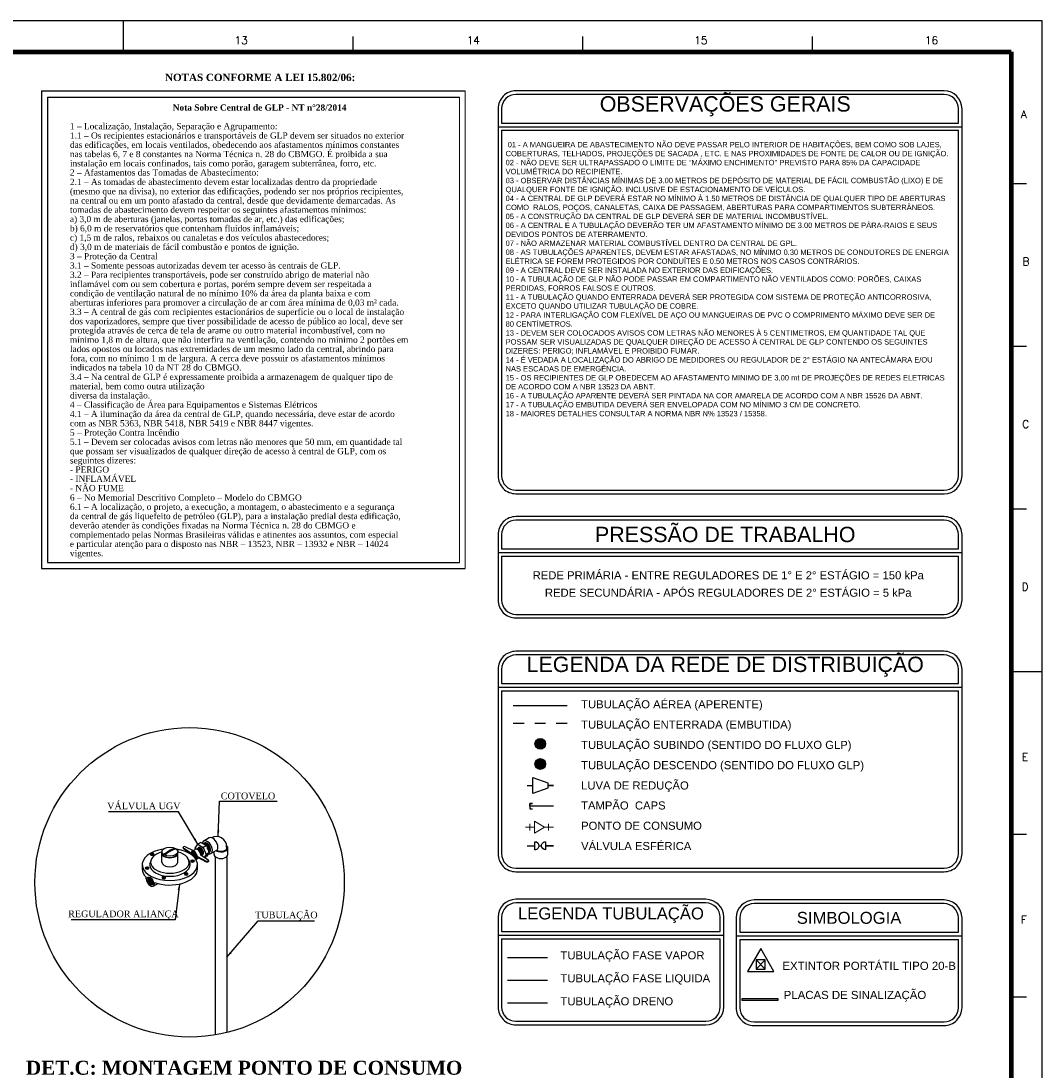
# Model space of a CAD drawing. Header units: millimetres. Extents: x 4 to 3534, y 14 to 98.
# Tile 161 of 161: x 90 to 123, y 64 to 98. Entities that reach past the tile are written whole.
import ezdxf

# ---------------------------------------------------------------- set-up
doc = ezdxf.new("R2010")
doc.units = ezdxf.units.MM
doc.header["$MEASUREMENT"] = 0
for name, color, linetype in [('CARIMBO', 5, 'Continuous'), ('cotas indicativas', 4, 'Continuous'), ('detalhes', 8, 'Continuous'), ('Margem', 4, 'Continuous'), ('Placa e Extintor', 1, 'Continuous'), ('TEXTO', 7, 'Continuous')]:
    doc.layers.add(name, color=color, linetype=linetype)
for name, color, linetype, lineweight in [('Nível 1', 7, 'Continuous', 5), ('Textos', 7, 'Continuous', 5), ('TUBULAçãO', 1, 'Continuous', 30)]:
    doc.layers.add(name, color=color, linetype=linetype, lineweight=lineweight)
doc.styles.add('Arial', font='arial.ttf')
doc.styles.add('ROMANS', font='ROMANS')
doc.styles.add('TimesNewRoman', font='times.ttf')
doc.styles.add('TimesNewRomanN', font='timesbd.ttf')
doc.dimstyles.get("Standard").update_dxf_attribs({"dimtxt": 0.18, "dimasz": 0.18, "dimexe": 0.18, "dimexo": 0.0625, "dimgap": 0.09, "dimtad": 0, "dimtih": 1, "dimtoh": 1, "dimdec": 4, "dimzin": 0, "dimdsep": 46, "dimtxsty": 'Standard', "dimcen": 0.09, "dimadec": 0, "dimazin": 0, "dimtfac": 1, "dimtdec": 4, "dimtofl": 0, "dimtmove": 0, "dimatfit": 3, "dimfxl": 0, "dimtolj": 1, "dimtzin": 0, "dimarcsym": 0})

msp = doc.modelspace()

# ---------------------------------------------------------------- hatches: boundary and pattern name
at = {"linetype": 'Continuous'}
for points in [[(106.36401, 75.02256), (106.36467, 75.00741), (106.36665, 74.99237), (106.36993, 74.97757), (106.37449, 74.9631), (106.38029, 74.94909), (106.38729, 74.93564), (106.39544, 74.92285), (106.40467, 74.91082), (106.41492, 74.89964), (106.4261, 74.8894), (106.43813, 74.88017), (106.45092, 74.87202), (106.46437, 74.86502), (106.47838, 74.85921), (106.49284, 74.85465), (106.50765, 74.85137), (106.52268, 74.84939), (106.53783, 74.84873), (106.55298, 74.84939), (106.56802, 74.85137), (106.58282, 74.85465), (106.59728, 74.85921), (106.61129, 74.86502), (106.62475, 74.87202), (106.63753, 74.88017), (106.64957, 74.8894), (106.66075, 74.89964), (106.67099, 74.91082), (106.68022, 74.92285), (106.68837, 74.93564), (106.69537, 74.94909), (106.70117, 74.9631), (106.70573, 74.97757), (106.70902, 74.99237), (106.711, 75.00741), (106.71166, 75.02256), (106.711, 75.03771), (106.70902, 75.05274), (106.70573, 75.06755), (106.70117, 75.08201), (106.69537, 75.09602), (106.68837, 75.10947), (106.68022, 75.12226), (106.67099, 75.13429), (106.66075, 75.14547), (106.64957, 75.15571), (106.63753, 75.16495), (106.62475, 75.17309), (106.61129, 75.1801), (106.59728, 75.1859), (106.58282, 75.19046), (106.56802, 75.19374), (106.55298, 75.19572), (106.53783, 75.19638), (106.52268, 75.19572), (106.50765, 75.19374), (106.49284, 75.19046), (106.47838, 75.1859), (106.46437, 75.1801), (106.45092, 75.17309), (106.43813, 75.16495), (106.4261, 75.15571), (106.41492, 75.14547), (106.40467, 75.13429), (106.39544, 75.12226), (106.38729, 75.10947), (106.38029, 75.09602), (106.37449, 75.08201), (106.36993, 75.06755), (106.36665, 75.05274), (106.36467, 75.03771), (106.36401, 75.02256)], [(106.70384, 75.02256), (106.7032, 75.00809), (106.70131, 74.99373), (106.69818, 74.97959), (106.69382, 74.96578), (106.68828, 74.9524), (106.6816, 74.93955), (106.67381, 74.92734), (106.665, 74.91585), (106.65521, 74.90517), (106.64454, 74.89539), (106.63305, 74.88657), (106.62083, 74.87879), (106.60799, 74.87211), (106.59461, 74.86656), (106.5808, 74.86221), (106.56666, 74.85907), (106.5523, 74.85718), (106.53783, 74.85655), (106.52336, 74.85718), (106.50901, 74.85907), (106.49487, 74.86221), (106.48106, 74.86656), (106.46768, 74.87211), (106.45483, 74.87879), (106.44262, 74.88657), (106.43113, 74.89539), (106.42045, 74.90517), (106.41067, 74.91585), (106.40185, 74.92734), (106.39407, 74.93955), (106.38738, 74.9524), (106.38184, 74.96578), (106.37749, 74.97959), (106.37435, 74.99373), (106.37246, 75.00809), (106.37183, 75.02256), (106.37246, 75.03702), (106.37435, 75.05138), (106.37749, 75.06552), (106.38184, 75.07933), (106.38738, 75.09271), (106.39407, 75.10556), (106.40185, 75.11777), (106.41067, 75.12926), (106.42045, 75.13994), (106.43113, 75.14972), (106.44262, 75.15854), (106.45483, 75.16632), (106.46768, 75.17301), (106.48106, 75.17855), (106.49487, 75.1829), (106.50901, 75.18604), (106.52336, 75.18793), (106.53783, 75.18856), (106.5523, 75.18793), (106.56666, 75.18604), (106.5808, 75.1829), (106.59461, 75.17855), (106.60799, 75.17301), (106.62083, 75.16632), (106.63305, 75.15854), (106.64454, 75.14972), (106.65521, 75.13994), (106.665, 75.12926), (106.67381, 75.11777), (106.6816, 75.10556), (106.68828, 75.09271), (106.69382, 75.07933), (106.69818, 75.06552), (106.70131, 75.05138), (106.7032, 75.03702), (106.70384, 75.02256)], [(106.58129, 75.02256), (106.58112, 75.01877), (106.58063, 75.01501), (106.57981, 75.01131), (106.57867, 75.00769), (106.57722, 75.00419), (106.57547, 75.00083), (106.57343, 74.99763), (106.57112, 74.99462), (106.56856, 74.99183), (106.56577, 74.98927), (106.56276, 74.98696), (106.55956, 74.98492), (106.5562, 74.98317), (106.5527, 74.98172), (106.54908, 74.98058), (106.54538, 74.97976), (106.54162, 74.97927), (106.53783, 74.9791), (106.53404, 74.97927), (106.53029, 74.97976), (106.52658, 74.98058), (106.52297, 74.98172), (106.51947, 74.98317), (106.5161, 74.98492), (106.51291, 74.98696), (106.5099, 74.98927), (106.5071, 74.99183), (106.50454, 74.99462), (106.50223, 74.99763), (106.5002, 75.00083), (106.49845, 75.00419), (106.497, 75.00769), (106.49586, 75.01131), (106.49504, 75.01501), (106.49454, 75.01877), (106.49438, 75.02256), (106.49454, 75.02634), (106.49504, 75.0301), (106.49586, 75.0338), (106.497, 75.03742), (106.49845, 75.04092), (106.5002, 75.04428), (106.50223, 75.04748), (106.50454, 75.05049), (106.5071, 75.05328), (106.5099, 75.05585), (106.51291, 75.05815), (106.5161, 75.06019), (106.51947, 75.06194), (106.52297, 75.06339), (106.52658, 75.06453), (106.53029, 75.06535), (106.53404, 75.06585), (106.53783, 75.06601), (106.54162, 75.06585), (106.54538, 75.06535), (106.54908, 75.06453), (106.5527, 75.06339), (106.5562, 75.06194), (106.55956, 75.06019), (106.56276, 75.05815), (106.56577, 75.05585), (106.56856, 75.05328), (106.57112, 75.05049), (106.57343, 75.04748), (106.57547, 75.04428), (106.57722, 75.04092), (106.57867, 75.03742), (106.57981, 75.0338), (106.58063, 75.0301), (106.58112, 75.02634), (106.58129, 75.02256)], [(106.36401, 74.37133), (106.36467, 74.35618), (106.36665, 74.34114), (106.36993, 74.32634), (106.37449, 74.31188), (106.38029, 74.29787), (106.38729, 74.28442), (106.39544, 74.27163), (106.40467, 74.2596), (106.41492, 74.24842), (106.4261, 74.23817), (106.43813, 74.22894), (106.45092, 74.22079), (106.46437, 74.21379), (106.47838, 74.20799), (106.49284, 74.20343), (106.50765, 74.20014), (106.52268, 74.19817), (106.53783, 74.1975), (106.55298, 74.19817), (106.56802, 74.20014), (106.58282, 74.20343), (106.59728, 74.20799), (106.61129, 74.21379), (106.62475, 74.22079), (106.63753, 74.22894), (106.64957, 74.23817), (106.66075, 74.24842), (106.67099, 74.2596), (106.68022, 74.27163), (106.68837, 74.28442), (106.69537, 74.29787), (106.70117, 74.31188), (106.70573, 74.32634), (106.70902, 74.34114), (106.711, 74.35618), (106.71166, 74.37133), (106.711, 74.38648), (106.70902, 74.40151), (106.70573, 74.41632), (106.70117, 74.43078), (106.69537, 74.44479), (106.68837, 74.45824), (106.68022, 74.47103), (106.67099, 74.48306), (106.66075, 74.49424), (106.64957, 74.50449), (106.63753, 74.51372), (106.62475, 74.52187), (106.61129, 74.52887), (106.59728, 74.53467), (106.58282, 74.53923), (106.56802, 74.54251), (106.55298, 74.54449), (106.53783, 74.54515), (106.52268, 74.54449), (106.50765, 74.54251), (106.49284, 74.53923), (106.47838, 74.53467), (106.46437, 74.52887), (106.45092, 74.52187), (106.43813, 74.51372), (106.4261, 74.50449), (106.41492, 74.49424), (106.40467, 74.48306), (106.39544, 74.47103), (106.38729, 74.45824), (106.38029, 74.44479), (106.37449, 74.43078), (106.36993, 74.41632), (106.36665, 74.40151), (106.36467, 74.38648), (106.36401, 74.37133)], [(106.70384, 74.37133), (106.7032, 74.35686), (106.70131, 74.3425), (106.69818, 74.32836), (106.69382, 74.31455), (106.68828, 74.30117), (106.6816, 74.28833), (106.67381, 74.27611), (106.665, 74.26462), (106.65521, 74.25395), (106.64454, 74.24416), (106.63305, 74.23535), (106.62083, 74.22757), (106.60799, 74.22088), (106.59461, 74.21534), (106.5808, 74.21098), (106.56666, 74.20785), (106.5523, 74.20596), (106.53783, 74.20533), (106.52336, 74.20596), (106.50901, 74.20785), (106.49487, 74.21098), (106.48106, 74.21534), (106.46768, 74.22088), (106.45483, 74.22757), (106.44262, 74.23535), (106.43113, 74.24416), (106.42045, 74.25395), (106.41067, 74.26462), (106.40185, 74.27611), (106.39407, 74.28833), (106.38738, 74.30117), (106.38184, 74.31455), (106.37749, 74.32836), (106.37435, 74.3425), (106.37246, 74.35686), (106.37183, 74.37133), (106.37246, 74.3858), (106.37435, 74.40016), (106.37749, 74.41429), (106.38184, 74.42811), (106.38738, 74.44149), (106.39407, 74.45433), (106.40185, 74.46654), (106.41067, 74.47803), (106.42045, 74.48871), (106.43113, 74.4985), (106.44262, 74.50731), (106.45483, 74.51509), (106.46768, 74.52178), (106.48106, 74.52732), (106.49487, 74.53168), (106.50901, 74.53481), (106.52336, 74.5367), (106.53783, 74.53733), (106.5523, 74.5367), (106.56666, 74.53481), (106.5808, 74.53168), (106.59461, 74.52732), (106.60799, 74.52178), (106.62083, 74.51509), (106.63305, 74.50731), (106.64454, 74.4985), (106.65521, 74.48871), (106.665, 74.47803), (106.67381, 74.46654), (106.6816, 74.45433), (106.68828, 74.44149), (106.69382, 74.42811), (106.69818, 74.41429), (106.70131, 74.40016), (106.7032, 74.3858), (106.70384, 74.37133)], [(106.62475, 74.39306), (106.62475, 74.3496), (106.45092, 74.3496), (106.45092, 74.39306), (106.62475, 74.39306)]]:
    msp.add_hatch(color=3, dxfattribs=at).paths.add_polyline_path(points)

# ---------------------------------------------------------------- linework, layer by layer
for p, q in [((90.41263, 96.12533), (90.41263, 80.68432)), ((90.41263, 96.12533), (104.11264, 96.12533)), ((90.602, 95.92533), (90.60198, 80.88432)), ((90.602, 95.92533), (103.92326, 95.92533)), ((90.60198, 80.88432), (103.92324, 80.88432)), ((90.41263, 80.68432), (104.11263, 80.68432))]:
    msp.add_line(p, q)
at = {"color": 7}
for p, q in [((105.28676, 95.08238), (120.05499, 95.08238)), ((105.28676, 94.85061), (120.05499, 94.85061)), ((105.28676, 81.32277), (120.05499, 81.32277)), ((105.28676, 81.09101), (120.05499, 81.09101)), ((105.28676, 76.97005), (120.05499, 76.97005)), ((105.28676, 76.73829), (120.05499, 76.73829)), ((105.28676, 68.95488), (112.35567, 68.95488)), ((112.98608, 68.93344), (120.05499, 68.93344)), ((105.28676, 68.72311), (112.35567, 68.72311)), ((112.98608, 68.70167), (120.05499, 68.70167))]:
    msp.add_line(p, q, dxfattribs=at)
at = {"color": 2}
msp.add_line((106.77442, 68.10514), (105.47517, 68.10514), dxfattribs=at)
at = {"color": 5}
msp.add_line((106.77442, 67.37303), (105.47517, 67.37303), dxfattribs=at)
at = {"color": 1}
msp.add_line((106.77442, 66.64091), (105.47517, 66.64091), dxfattribs=at)
at = {"color": 7}
for points in [[(120.05499, 95.08238), (120.05499, 95.54591, 0.41421425), (119.59146, 96.00945), (119.59146, 96.00945), (105.75029, 96.00945, 0.41421412), (105.28676, 95.54591), (105.28676, 95.54591), (105.28676, 95.54591), (105.28676, 95.08238)], [(105.28676, 94.85061), (105.28676, 83.68451, 0.41421403), (105.75029, 83.22098), (105.75029, 83.22098), (119.59146, 83.22098, 0.41421334), (120.05499, 83.68451), (120.05499, 83.68451), (120.05499, 94.85061)], [(120.05499, 81.32277), (120.05499, 81.78631, 0.41421372), (119.59146, 82.24984), (119.59146, 82.24984), (105.75029, 82.24984, 0.41421362), (105.28676, 81.78631), (105.28676, 81.78631), (105.28676, 81.32277)], [(105.28676, 81.09101), (105.28676, 79.67048, 0.41421386), (105.75029, 79.20695), (105.75029, 79.20695), (119.59146, 79.20695, 0.41421438), (120.05499, 79.67048), (120.05499, 79.67048), (120.05499, 81.09101)], [(120.05499, 76.97005), (120.05499, 77.43359, 0.41421349), (119.59146, 77.89712), (119.59146, 77.89712), (105.75029, 77.89712, 0.41421337), (105.28676, 77.43359), (105.28676, 77.43359), (105.28676, 76.97005)], [(105.28676, 76.73829), (105.28676, 71.46909, 0.41421364), (105.75029, 71.00555), (105.75029, 71.00555), (119.59146, 71.00555, 0.4142141), (120.05499, 71.46909), (120.05499, 71.46909), (120.05499, 76.73829)], [(112.35567, 68.95488), (112.35567, 69.41842, 0.41421315), (111.89213, 69.88195), (111.89213, 69.88195), (105.75029, 69.88195, 0.41421343), (105.28676, 69.41842), (105.28676, 69.41842), (105.28676, 68.95488)], [(120.05499, 68.93344), (120.05499, 69.39698, 0.41421303), (119.59146, 69.86051), (119.59146, 69.86051), (113.44962, 69.86051, 0.41421389), (112.98608, 69.39698), (112.98608, 69.39698), (112.98608, 69.39698), (112.98608, 68.93344)], [(105.28676, 68.72311), (105.28676, 66.52132, 0.41421393), (105.75029, 66.05779), (105.75029, 66.05779), (111.89213, 66.05779, 0.41421341), (112.35567, 66.52132), (112.35567, 66.52132), (112.35567, 68.72311)], [(112.98608, 68.70167), (112.98608, 66.49988, 0.41421385), (113.44962, 66.03635), (113.44962, 66.03635), (119.59146, 66.03635, 0.41421376), (120.05499, 66.49988), (120.05499, 66.49988), (120.05499, 66.49988), (120.05499, 68.70167)]]:
    msp.add_lwpolyline(points, format="xyb", dxfattribs=at)
at = {"color": 3}
for points in [[(105.66597, 76.2623), (107.40423, 76.2623)], [(105.66425, 75.68638), (106.0119, 75.68638)], [(106.35955, 75.68638), (106.7072, 75.68638)], [(107.05485, 75.68638), (107.4025, 75.68638)], [(106.10931, 73.67857), (106.2995, 73.67857), (106.2995, 73.9393), (106.77947, 73.76548), (106.77947, 73.67857), (106.96966, 73.67857), (106.77947, 73.67857), (106.77947, 73.59165), (106.2995, 73.41783), (106.2995, 73.67857)], [(106.96966, 73.00565), (106.20012, 73.00565), (106.20012, 73.09257), (106.28703, 73.09257), (106.20012, 73.09257), (106.20012, 72.91874), (106.28703, 72.91874)]]:
    msp.add_lwpolyline(points, dxfattribs=at)
at = {"color": 1}
msp.add_lwpolyline([(106.10931, 71.73056), (106.36127, 71.73056), (106.36127, 71.86093, -0.41420643), (106.49164, 71.73056), (106.49164, 71.73056, -0.4142144), (106.36127, 71.60019), (106.36127, 71.60019), (106.36127, 71.73056), (106.36127, 71.86093, -0.41420643), (106.49164, 71.73056), (106.49164, 71.73056), (106.57855, 71.73056, -0.4142145), (106.70892, 71.86093), (106.70892, 71.86093), (106.70892, 71.73056), (106.96966, 71.73056), (106.70892, 71.73056), (106.70892, 71.60019, -0.41420999), (106.57855, 71.73056), (106.57855, 71.73056)], format="xyb", dxfattribs=at)
at = {"color": 3}
for centre, radius in [((106.53783, 75.02256), 0.17383), ((106.53783, 75.02256), 0.166), ((106.53783, 74.37133), 0.17383), ((106.53783, 74.37133), 0.166)]:
    msp.add_circle(centre, radius, dxfattribs=at)
at = {"layer": 'CARIMBO', "color": 7}
for p, q in [((105.17087, 94.96649), (120.17087, 94.96649)), ((105.17087, 81.20689), (120.17087, 81.20689)), ((105.17087, 76.85417), (120.17087, 76.85417)), ((105.17087, 68.839), (112.47155, 68.839)), ((112.8702, 68.81756), (120.17087, 68.81756))]:
    msp.add_line(p, q, dxfattribs=at)
for points in [[(105.75029, 83.10509), (119.59146, 83.10509, 0.41421334), (120.17087, 83.68451), (120.17087, 83.68451), (120.17087, 95.54591, 0.41421352), (119.59146, 96.12533), (119.59146, 96.12533), (105.75029, 96.12533, 0.41421374), (105.17087, 95.54591), (105.17087, 95.54591), (105.17087, 83.68451, 0.41421365), (105.75029, 83.10509), (105.75029, 83.10509)], [(105.75029, 79.09106), (119.59146, 79.09106, 0.41421374), (120.17087, 79.67048), (120.17087, 79.67048), (120.17087, 81.78631, 0.41421365), (119.59146, 82.36573), (119.59146, 82.36573), (105.75029, 82.36573, 0.41421379), (105.17087, 81.78631), (105.17087, 81.78631), (105.17087, 79.67048, 0.41421375), (105.75029, 79.09106), (105.75029, 79.09106)], [(105.75029, 70.88967), (119.59146, 70.88967, 0.41421402), (120.17087, 71.46909), (120.17087, 71.46909), (120.17087, 77.43359, 0.4142137), (119.59146, 78.01301), (119.59146, 78.01301), (105.75029, 78.01301, 0.41421401), (105.17087, 77.43359), (105.17087, 77.43359), (105.17087, 71.46909, 0.41421391), (105.75029, 70.88967), (105.75029, 70.88967)], [(105.75029, 65.9419), (111.89213, 65.9419, 0.4142134), (112.47155, 66.52132), (112.47155, 66.52132), (112.47155, 69.41842, 0.41421356), (111.89213, 69.99784), (111.89213, 69.99784), (105.75029, 69.99784, 0.41421349), (105.17087, 69.41842), (105.17087, 69.41842), (105.17087, 66.52132, 0.41421367), (105.75029, 65.9419), (105.75029, 65.9419)], [(113.44962, 65.92046), (119.59146, 65.92046, 0.41421377), (120.17087, 66.49988), (120.17087, 66.49988), (120.17087, 69.39698, 0.41421358), (119.59146, 69.9764), (119.59146, 69.9764), (113.44962, 69.9764, 0.41421338), (112.8702, 69.39698), (112.8702, 69.39698), (112.8702, 66.49988, 0.41421373), (113.44962, 65.92046), (113.44962, 65.92046)]]:
    msp.add_lwpolyline(points, format="xyb", dxfattribs=at)
at = {"layer": 'detalhes', "color": 3}
for p, q in [((95.83055, 71.98207), (95.65605, 71.88041)), ((96.43906, 71.44652), (96.43913, 71.65988)), ((96.06564, 71.57458), (95.89029, 71.4744))]:
    msp.add_line(p, q, dxfattribs=at)
at = {"layer": 'detalhes', "color": 8}
for p, q in [((94.39393, 71.45676), (94.70319, 71.63531)), ((94.70319, 71.63531), (94.73185, 71.61876)), ((94.30761, 71.53776), (94.30761, 71.49734)), ((94.30761, 71.19921), (94.30761, 71.48804)), ((94.4226, 71.44021), (94.39393, 71.45676)), ((94.81817, 71.53776), (94.81817, 71.49734)), ((94.81817, 71.19921), (94.81817, 71.48804)), ((93.67071, 71.12), (93.67071, 70.97507)), ((95.45508, 70.97507), (95.45508, 71.12)), ((93.79685, 70.66374), (93.79685, 70.71129)), ((94.0276, 70.42014), (94.18197, 70.50927)), ((94.06719, 70.50765), (94.06719, 70.54678))]:
    msp.add_line(p, q, dxfattribs=at)
at = {"layer": 'detalhes', "color": 7}
for p, q in [((94.99008, 71.65676), (94.99008, 71.67676)), ((95.00432, 71.65691), (95.24566, 71.50195)), ((95.00432, 71.63691), (95.23013, 71.49192)), ((95.07308, 71.69661), (95.31551, 71.57076)), ((95.27847, 71.54937), (95.38605, 71.61148)), ((95.38134, 71.6531), (95.46879, 71.77811)), ((95.39579, 71.61576), (95.38134, 71.6531)), ((95.56901, 71.83597), (95.46879, 71.77811)), ((95.46879, 71.77811), (95.64415, 71.67687)), ((95.56901, 71.83597), (95.74436, 71.73473)), ((95.74436, 71.73473), (95.64415, 71.67687)), ((95.64415, 71.67687), (95.73204, 71.45062)), ((95.74436, 71.73473), (95.83226, 71.50848)), ((95.42249, 71.29992), (95.49303, 71.34064)), ((95.45139, 71.38226), (95.73546, 71.23479)), ((95.45226, 71.36181), (95.73546, 71.21479)), ((95.55985, 71.43139), (95.80422, 71.27449)), ((95.73204, 71.45062), (95.66898, 71.36133)), ((95.68606, 71.35036), (95.74436, 71.38402)), ((95.83226, 71.50848), (95.73204, 71.45062)), ((95.83226, 71.50848), (95.74436, 71.38402)), ((95.81846, 71.23464), (95.81846, 71.25464))]:
    msp.add_line(p, q, dxfattribs=at)
at = {"layer": 'detalhes', "color": 2}
msp.add_line((95.99198, 71.44665), (95.992, 71.5321), dxfattribs=at)
at = {"layer": 'detalhes', "color": 8}
for points in [[(93.96439, 71.44827), (94.01631, 71.47825)], [(94.01659, 71.44827), (93.96467, 71.47825)], [(95.27153, 71.23136), (95.32345, 71.26133)], [(95.32374, 71.23136), (95.27181, 71.26133)], [(93.80166, 71.00397), (93.85359, 71.03394)], [(93.85387, 71.00397), (93.80195, 71.03394)], [(94.34164, 70.69692), (94.39356, 70.7269)], [(94.39384, 70.69692), (94.34192, 70.7269)], [(95.06431, 70.81323), (95.11624, 70.8432)], [(95.11652, 70.81323), (95.0646, 70.8432)]]:
    msp.add_lwpolyline(points, dxfattribs=at)
at = {"layer": 'detalhes', "color": 3}
for points in [[(96.0267, 71.37754), (96.0267, 65.61474)], [(96.40364, 71.37683), (96.40364, 65.69305)]]:
    msp.add_lwpolyline(points, dxfattribs=at)
at = {"layer": 'detalhes', "color": 7, "linetype": 'Continuous'}
msp.add_circle((95.19881, 70.54572), 5, dxfattribs=at)
at = {"layer": 'detalhes', "color": 3}
msp.add_arc((96.06271, 71.69238), 0.33648, 359.337837, 118.161063, dxfattribs=at)
at = {"layer": 'detalhes', "color": 8}
for centre, radius, start, end in [((94.90057, 70.93633), 0.72632, 105.769221, 134.230779), ((94.92924, 70.91977), 0.72632, 105.769221, 134.230779), ((93.9644, 71.45188), 0.03268, 131.358498, 182.312339), ((94.01522, 71.452), 0.03376, 357.560889, 52.694903), ((94.79511, 71.56821), 0.03376, 357.560889, 52.694903), ((94.94298, 71.12475), 0.27393, 359.005622, 33.521935), ((95.32237, 71.23508), 0.03376, 357.560889, 52.694903), ((93.80168, 71.00757), 0.03268, 131.358498, 182.312339), ((93.8525, 71.00769), 0.03376, 357.560889, 52.694903), ((94.3194, 71.06646), 0.41397, 154.920123, 172.569227), ((95.27155, 71.23496), 0.03268, 131.358498, 182.312339), ((94.34165, 70.70053), 0.03268, 131.358498, 182.312339), ((94.39248, 70.70065), 0.03376, 357.560889, 52.694903), ((95.06433, 70.81683), 0.03268, 131.358498, 182.312339), ((95.11515, 70.81695), 0.03376, 357.560889, 52.694903)]:
    msp.add_arc(centre, radius, start, end, dxfattribs=at)
at = {"layer": 'detalhes', "color": 3}
for centre, major_axis, start_param, end_param in [((95.94809, 71.77833), (-0.11755, 0.20375), 3.14159265, 6.28318531), ((95.77317, 71.6774), (-0.11712, 0.203), 2.58775661, 6.83702135), ((95.73757, 71.6568), (-0.08247, 0.14285), 3.24312613, 6.41535083), ((95.71053, 71.64119), (-0.08247, 0.14285), 3.6166011, 6.0721561), ((95.7646, 71.67241), (-0.08247, 0.14285), 2.9769577, 6.44782026), ((96.21558, 71.65995), (-0.22354, 0.00007), 0.77915616, 3.73414944), ((96.21558, 71.65995), (-0.18807, 0.00006), 0.76351369, 3.34465725), ((96.21552, 71.44659), (0.22354, -0.00007), 3.14159265, 6.28318531)]:
    msp.add_ellipse(centre, major_axis=major_axis, ratio=0.57735027, start_param=start_param, end_param=end_param, dxfattribs=at)
at = {"layer": 'detalhes', "color": 8}
for centre, major_axis, start_param, end_param in [((94.56289, 71.12), (-0.89219, 0), 4.95151689, 10.75644638), ((94.77027, 71.57948), (-0.05274, 0), 2.56361151, 4.39009608), ((94.56289, 71.19921), (-0.62284, 0), 5.13469112, 10.57327214), ((93.99035, 71.45056), (-0.0586, 0), 0, 3.14159265), ((94.56289, 71.48804), (-0.25528, 0), 6.25162721, 9.45633606), ((94.56289, 71.49734), (-0.25528, 0), 0, 3.14159265), ((94.77024, 71.56678), (-0.0586, 0), 2.51396024, 3.14159265), ((94.56289, 70.97507), (-0.89219, 0), 0, 0.53823499), ((93.82762, 71.00625), (-0.0586, 0), 0, 3.14159265), ((94.56289, 71.12), (-0.65398, 0), 0, 3.14159265), ((94.56289, 70.97507), (-0.89219, 0), 0.98171339, 3.14159265), ((94.56289, 71.19921), (-0.25528, 0), 0, 3.14159265), ((95.29749, 71.23364), (-0.0586, 0), 0, 3.14159265), ((93.93202, 70.5857), (0.09558, -0.16555), 3.92699082, 7.06858347), ((93.96053, 70.60216), (0.07201, -0.12473), 3.34087297, 6.08390499), ((93.98904, 70.61862), (0.07201, -0.12473), 3.54867074, 5.87610722), ((94.01755, 70.63508), (0.07201, -0.12473), 3.7774802, 5.64729776), ((94.04606, 70.65154), (0.07201, -0.12473), 4.05543439, 5.36934357), ((94.07457, 70.668), (0.07201, -0.12473), 4.56957707, 4.85520089), ((94.3676, 70.69921), (-0.0586, 0), 0, 3.14159265), ((95.09028, 70.81552), (-0.0586, 0), 0, 3.14159265)]:
    msp.add_ellipse(centre, major_axis=major_axis, ratio=0.57735027, start_param=start_param, end_param=end_param, dxfattribs=at)
for centre, major_axis in [((94.56289, 71.53776), (-0.25528, 0)), ((93.99038, 71.46326), (-0.05274, 0)), ((95.29752, 71.24634), (-0.05274, 0)), ((93.82765, 71.01895), (-0.05274, 0)), ((93.93202, 70.5857), (0.07201, -0.12473)), ((94.36763, 70.71191), (-0.05274, 0)), ((95.0903, 70.82822), (-0.05274, 0))]:
    msp.add_ellipse(centre, major_axis=major_axis, ratio=0.57735027, dxfattribs=at)
at = {"layer": 'detalhes', "color": 7}
for centre, major_axis, start_param, end_param in [((95.0387, 71.67676), (-0.04862, 0), 3.92699082, 7.06858347), ((95.0387, 71.65676), (-0.04862, 0), 0, 0.78539816), ((95.45806, 71.48676), (0.07201, -0.12473), 0.81440597, 3.14159442), ((95.50809, 71.51804), (0.06001, -0.10394), 0.15391885, 3.32996257), ((95.48236, 71.50366), (0.06001, -0.10394), 0.49798939, 2.88242773), ((95.53239, 71.53495), (0.06001, -0.10394), 6.11718397, 9.68828021), ((95.55669, 71.55186), (0.06601, -0.11433), 5.90103089, 9.90443329), ((95.55669, 71.55186), (0.06001, -0.10394), 6.11718397, 9.68828021), ((95.6835, 71.62559), (-0.08247, 0.14285), 4.29665633, 4.60598368), ((95.27334, 71.38011), (0.06001, -0.10394), 1.02978168, 3.29276863), ((95.24762, 71.36526), (0.06001, -0.10394), 1.6850503, 2.82004405), ((95.29905, 71.39495), (0.06001, -0.10394), 0.55255339, 3.35752759), ((95.35048, 71.42465), (0.07201, -0.12473), 0.92079715, 3.74933444), ((95.32477, 71.4098), (0.06001, -0.10394), 0.12135625, 3.35752759), ((95.35048, 71.42465), (0.06001, -0.10394), 6.05845588, 9.6407129), ((95.35048, 71.42465), (0.07201, -0.12473), 6.03850249, 7.03391446), ((95.76984, 71.25464), (-0.04862, 0), 0.78539816, 3.92699082), ((95.76984, 71.23464), (-0.04862, 0), 0.78539816, 3.14159265)]:
    msp.add_ellipse(centre, major_axis=major_axis, ratio=0.57735027, start_param=start_param, end_param=end_param, dxfattribs=at)
at = {"layer": 'Margem', "color": 1}
for p, q in [((122.75722, 98.38305), (3.95722, 98.38305)), ((93.05722, 98.38305), (93.05722, 97.38305)), ((122.75722, 14.28305), (122.75722, 98.38305)), ((100.48222, 97.88305), (100.48222, 97.38305)), ((107.90722, 97.88305), (107.90722, 97.38305)), ((115.33222, 97.88305), (115.33222, 97.38305)), ((121.75722, 93.1268), (122.25722, 93.1268)), ((121.75722, 87.87055), (122.25722, 87.87055)), ((121.75722, 82.6143), (122.25722, 82.6143)), ((121.75722, 77.35805), (122.75722, 77.35805)), ((121.75722, 72.1018), (122.25722, 72.1018)), ((121.75722, 66.84555), (122.25722, 66.84555))]:
    msp.add_line(p, q, dxfattribs=at)
at = {"layer": 'Margem', "lineweight": 100}
for p, q in [((6.45722, 97.38305), (121.75722, 97.38305)), ((121.75722, 97.38305), (121.75722, 15.28305))]:
    msp.add_line(p, q, dxfattribs=at)
at = {"layer": 'Nível 1'}
for p, q in [((104.11264, 96.12533), (104.11263, 80.68432)), ((103.92326, 95.92533), (103.92324, 80.88432))]:
    msp.add_line(p, q, dxfattribs=at)
at = {"layer": 'Placa e Extintor', "color": 1}
for p, q in [((113.81053, 68.03929), (113.51387, 67.74263)), ((113.51387, 68.03929), (113.81053, 67.74263))]:
    msp.add_line(p, q, dxfattribs=at)
for points in [[(113.6622, 68.41091), (113.234, 67.66925), (114.09039, 67.66925)], [(113.51387, 68.03929), (113.51387, 67.74263), (113.81053, 67.74263), (113.81053, 68.03929)], [(114.21978, 66.79073), (114.21978, 66.72709), (113.06869, 66.72709), (113.06869, 66.79073)]]:
    msp.add_lwpolyline(points, close=True, dxfattribs=at)
at = {"layer": 'TUBULAçãO', "color": 3, "lineweight": 5}
for points in [[(106.06448, 72.33174), (106.34788, 72.33174)], [(106.20328, 72.22583), (106.20328, 72.43765)], [(106.34788, 72.13914), (106.34788, 72.52435), (106.67869, 72.33174), (106.34788, 72.13914), (106.34788, 72.33174)], [(106.6511, 72.33174), (106.96966, 72.33174)], [(106.80635, 72.22583), (106.80635, 72.43765)]]:
    msp.add_lwpolyline(points, dxfattribs=at)

# ---------------------------------------------------------------- texts
at = {"color": 7, "insert": (105.41691, 94.47479), "char_height": 0.17382564, "width": 16.7459042, "attachment_point": 1, "style": 'Arial'}
msp.add_mtext(' 01 - A MANGUEIRA DE ABASTECIMENTO NÃO DEVE PASSAR PELO INTERIOR DE HABITAÇÕES, BEM COMO SOB LAJES,\\PCOBERTURAS, TELHADOS, PROJEÇÕES DE SACADA , ETC. E NAS PROXIMIDADES DE FONTE DE CALOR OU DE IGNIÇÃO.\\P02 - NÃO DEVE SER ULTRAPASSADO O LIMITE DE "MÁXIMO ENCHIMENTO" PREVISTO PARA 85% DA CAPACIDADE\\PVOLUMÉTRICA DO RECIPIENTE.\\P03 - OBSERVAR DISTÂNCIAS MÍNIMAS DE 3.00 METROS DE DEPÓSITO DE MATERIAL DE FÁCIL COMBUSTÃO (LIXO) E DE\\PQUALQUER FONTE DE IGNIÇÃO. INCLUSIVE DE ESTACIONAMENTO DE VEÍCULOS.\\P04 - A CENTRAL DE GLP DEVERÁ ESTAR NO MÍNIMO À 1.50 METROS DE DISTÂNCIA DE QUALQUER TIPO DE ABERTURAS\\PCOMO  RALOS, POÇOS, CANALETAS, CAIXA DE PASSAGEM, ABERTURAS PARA COMPARTIMENTOS SUBTERRÂNEOS.\\P05 - A CONSTRUÇÃO DA CENTRAL DE GLP DEVERÁ SER DE MATERIAL INCOMBUSTÍVEL.\\P06 - A CENTRAL E A TUBULAÇÃO DEVERÃO TER UM AFASTAMENTO MÍNIMO DE 3.00 METROS DE PÁRA-RAIOS E SEUS\\PDEVIDOS PONTOS DE ATERRAMENTO.\\P07 - NÃO ARMAZENAR MATERIAL COMBUSTÍVEL DENTRO DA CENTRAL DE GPL.\\P08 - AS TUBULAÇÕES APARENTES, DEVEM ESTAR AFASTADAS, NO MÍNIMO 0.30 METROS DE CONDUTORES DE ENERGIA\\PELÉTRICA SE FOREM PROTEGIDOS POR CONDUÍTES E 0.50 METROS NOS CASOS CONTRÁRIOS.\\P09 - A CENTRAL DEVE SER INSTALADA NO EXTERIOR DAS EDIFICAÇÕES.\\P10 - A TUBULAÇÃO DE GLP NÃO PODE PASSAR EM COMPARTIMENTO NÃO VENTILADOS COMO: PORÕES, CAIXAS\\PPERDIDAS, FORROS FALSOS E OUTROS.\\P11 - A TUBULAÇÃO QUANDO ENTERRADA DEVERÁ SER PROTEGIDA COM SISTEMA DE PROTEÇÃO ANTICORROSIVA,\\PEXCETO QUANDO UTILIZAR TUBULAÇÃO DE COBRE.\\P12 - PARA INTERLIGAÇÃO COM FLEXÍVEL DE AÇO OU MANGUEIRAS DE PVC O COMPRIMENTO MÁXIMO DEVE SER DE\\P80 CENTÍMETROS.\\P13 - DEVEM SER COLOCADOS AVISOS COM LETRAS NÃO MENORES À 5 CENTIMETROS, EM QUANTIDADE TAL QUE\\PPOSSAM SER VISUALIZADAS DE QUALQUER DIREÇÃO DE ACESSO À CENTRAL DE GLP CONTENDO OS SEGUINTES\\PDIZERES: PERIGO; INFLAMÁVEL E PROIBIDO FUMAR.\\P14 - É VEDADA A LOCALIZAÇÃO DO ABRIGO DE MEDIDORES OU REGULADOR DE 2%%D ESTÁGIO NA ANTECÂMARA E/OU\\PNAS ESCADAS DE EMERGÊNCIA.\\P15 - OS RECIPIENTES DE GLP OBEDECEM AO AFASTAMENTO MINIMO DE 3,00 mt DE PROJEÇÕES DE REDES ELETRICAS\\PDE ACORDO COM A NBR 13523 DA ABNT.\\P16 - A TUBULAÇÃO APARENTE DEVERÁ SER PINTADA NA COR AMARELA DE ACORDO COM A NBR 15526 DA ABNT.\\P17 - A TUBULAÇÃO EMBUTIDA DEVERÁ SER ENVELOPADA COM NO MÍNIMO 3 CM DE CONCRETO.\\P18 - MAIORES DETALHES CONSULTAR A NORMA NBR N% 13523 / 15358.', dxfattribs=at)
at = {"color": 7, "line_spacing_factor": 0.9, "style": 'Arial'}
for s, insert, char_height, width, attachment_point in [('REDE PRIMÁRIA - ENTRE REGULADORES DE 1%%d E 2° ESTÁGIO = 150 kPa', (112.61397, 80.33595), 0.2607385, 49.5437302, 8), ('REDE SECUNDÁRIA - APÓS REGULADORES DE 2%%d ESTÁGIO = 5 kPa', (112.61397, 79.7734), 0.2607385, 46.4311445, 8), ('TUBULAÇÃO AÉREA (APERENTE)', (107.85716, 76.08976), 0.2607385, 23.0136372, 7), ('TUBULAÇÃO ENTERRADA (EMBUTIDA)', (107.85716, 75.43411), 0.2607385, 26.6554321, 7), ('TUBULAÇÃO SUBINDO (SENTIDO DO FLUXO GLP)', (107.85716, 74.77846), 0.2607385, 34.238443, 7), ('TUBULAÇÃO DESCENDO (SENTIDO DO FLUXO GLP)', (107.85716, 74.12281), 0.2607385, 35.8260706, 7), ('LUVA DE REDUÇÃO', (107.85716, 73.46717), 0.2607385, 13.6480269, 7), ('TAMPÃO  CAPS', (107.85716, 72.89756), 0.2607385, 10.7164864, 7), ('PONTO DE CONSUMO', (107.85716, 72.24191), 0.2607385, 15.298324, 7), ('VÁLVULA ESFÉRICA', (107.85716, 71.58626), 0.2607385, 13.975301, 7), ('TUBULAÇÃO FASE VAPOR', (107.1914, 68.14848), 0.2607385, 18.2507543, 4), ('EXTINTOR PORTÁTIL TIPO 20-B', (114.36514, 67.84786), 0.2637616, 21.711504, 4), ('TUBULAÇÃO FASE LIQUIDA', (107.1914, 67.40544), 0.2607385, 18.9610088, 4), ('TUBULAÇÃO DRENO', (107.1914, 66.66239), 0.2607385, 14.274722, 4), ('PLACAS DE SINALIZAÇÃO', (114.40831, 66.86596), 0.2637616, 17.8608107, 4)]:
    msp.add_mtext(s, dxfattribs=dict(at, insert=insert, char_height=char_height, width=width, attachment_point=attachment_point))
at = {"color": 5, "insert": (89.91224, 64.32061), "char_height": 0.45, "width": 52.2703182, "attachment_point": 7, "line_spacing_factor": 0.798, "style": 'TimesNewRomanN'}
msp.add_mtext('DET.C: MONTAGEM PONTO DE CONSUMO', dxfattribs=at)
at = {"layer": 'cotas indicativas', "color": 7, "attachment_point": 8, "rotation": 359.982811, "line_spacing_factor": 0.9, "style": 'TimesNewRoman'}
for s, insert, char_height, width in [('COTOVELO', (97.0886, 73.22658), 0.216643, 6.4062167), ('VÁLVULA UGV', (93.72092, 72.90426), 0.2166433, 8.6170578), ('REGULADOR ALIANÇA', (93.05981, 69.34862), 0.2166433, 12.9807126), ('TUBULAÇÃO', (98.33108, 69.31511), 0.216643, 7.3346539)]:
    msp.add_mtext(s, dxfattribs=dict(at, insert=insert, char_height=char_height, width=width))
at = {"layer": 'Margem', "color": 1, "char_height": 0.25, "attachment_point": 8, "line_spacing_factor": 0.9, "style": 'ROMANS'}
for s, insert, width in [('13', (96.87, 97.6355), 14.0952381), ('14', (104.373, 97.6355), 14.4761905), ('15', (111.731, 97.6355), 14.0952381), ('16', (119.186, 97.6355), 14.0952381), ('A', (122.173, 95.2415), 6.4761905), ('B', (122.237, 90.4855), 6.8571429), ('C', (122.225, 85.2295), 6.8571429), ('D', (122.213, 79.9725), 6.8571429), ('E', (122.204, 74.4685), 6.4761905), ('F', (122.169, 69.2125), 6.4761905)]:
    msp.add_mtext(s, dxfattribs=dict(at, insert=insert, width=width))
at = {"layer": 'TEXTO', "insert": (94.40685, 96.43692), "char_height": 0.2367556, "width": 2254.6706979, "attachment_point": 7, "line_spacing_factor": 0.9, "style": 'TimesNewRomanN'}
msp.add_mtext('NOTAS CONFORME A LEI 15.802/06:', dxfattribs=at)
at = {"layer": 'TEXTO', "color": 7, "attachment_point": 5, "line_spacing_factor": 0.9, "style": 'Arial'}
for s, insert, char_height, width in [('OBSERVAÇÕES GERAIS', (112.51654, 95.62765), 0.4954022, 31.8187035), ('PRESSÃO DE TRABALHO', (112.51654, 81.78631), 0.4954022, 33.0226544), ('LEGENDA DA REDE DE DISTRIBUIÇÃO', (112.51654, 77.51533), 0.4954022, 50.3542559), ('LEGENDA TUBULAÇÃO', (108.82121, 69.48201), 0.3854022, 23.3873331), ('SIMBOLOGIA', (116.52054, 69.39698), 0.385402, 13.1438855)]:
    msp.add_mtext(s, dxfattribs=dict(at, insert=insert, char_height=char_height, width=width))
at = {"layer": 'Textos', "char_height": 0.2, "width": 1824.2571687, "attachment_point": 7, "line_spacing_factor": 0.9}
for s, insert, style in [('                                            Nota Sobre Central de GLP - NT n°28/2014', (91.33242, 95.48419), 'TimesNewRomanN'), ('1 – Localização, Instalação, Separação e Agrupamento:', (91.33242, 94.81819), 'TimesNewRoman'), ('1.1 – Os recipientes estacionários e transportáveis de GLP devem ser situados no exterior', (91.33242, 94.51819), 'TimesNewRoman'), ('das edificações, em locais ventilados, obedecendo aos afastamentos mínimos constantes', (91.33242, 94.21819), 'TimesNewRoman'), ('nas tabelas 6, 7 e 8 constantes na Norma Técnica n. 28 do CBMGO. É proibida a sua', (91.33242, 93.91819), 'TimesNewRoman'), ('2 – Afastamentos das Tomadas de Abastecimento:', (91.33242, 93.38419), 'TimesNewRoman'), ('instalação em locais confinados, tais como porão, garagem subterrânea, forro, etc.', (91.33242, 93.61819), 'TimesNewRoman'), ('2.1 – As tomadas de abastecimento devem estar localizadas dentro da propriedade', (91.33242, 93.01819), 'TimesNewRoman'), ('(mesmo que na divisa), no exterior das edificações, podendo ser nos próprios recipientes,', (91.33242, 92.71819), 'TimesNewRoman'), ('na central ou em um ponto afastado da central, desde que devidamente demarcadas. As', (91.33242, 92.41819), 'TimesNewRoman'), ('tomadas de abastecimento devem respeitar os seguintes afastamentos mínimos:', (91.33242, 92.11819), 'TimesNewRoman'), ('a) 3,0 m de aberturas (janelas, portas tomadas de ar, etc.) das edificações;', (91.33242, 91.81819), 'TimesNewRoman'), ('b) 6,0 m de reservatórios que contenham fluídos inflamáveis;', (91.33242, 91.51819), 'TimesNewRoman'), ('c) 1,5 m de ralos, rebaixos ou canaletas e dos veículos abastecedores;', (91.33242, 91.21819), 'TimesNewRoman'), ('d) 3,0 m de materiais de fácil combustão e pontos de ignição.', (91.33242, 90.91819), 'TimesNewRoman'), ('3 – Proteção da Central', (91.33242, 90.61819), 'TimesNewRoman'), ('3.1 – Somente pessoas autorizadas devem ter acesso às centrais de GLP.', (91.33242, 90.31819), 'TimesNewRoman'), ('3.2 – Para recipientes transportáveis, pode ser construído abrigo de material não', (91.33242, 90.01819), 'TimesNewRoman'), ('inflamável com ou sem cobertura e portas, porém sempre devem ser respeitada a', (91.33242, 89.71819), 'TimesNewRoman'), ('condição de ventilação natural de no mínimo 10% da área da planta baixa e com', (91.33242, 89.41819), 'TimesNewRoman'), ('aberturas inferiores para promover a circulação de ar com área mínima de 0,03 m² cada.', (91.33242, 89.11819), 'TimesNewRoman'), ('3.3 – A central de gás com recipientes estacionários de superfície ou o local de instalação', (91.33242, 88.81819), 'TimesNewRoman'), ('dos vaporizadores, sempre que tiver possibilidade de acesso de público ao local, deve ser', (91.33242, 88.51819), 'TimesNewRoman'), ('protegida através de cerca de tela de arame ou outro material incombustível, com no', (91.33242, 88.21819), 'TimesNewRoman'), ('mínimo 1,8 m de altura, que não interfira na ventilação, contendo no mínimo 2 portões em', (91.33242, 87.91819), 'TimesNewRoman'), ('lados opostos ou locados nas extremidades de um mesmo lado da central, abrindo para', (91.33242, 87.61819), 'TimesNewRoman'), ('fora, com no mínimo 1 m de largura. A cerca deve possuir os afastamentos mínimos', (91.33242, 87.31819), 'TimesNewRoman'), ('indicados na tabela 10 da NT 28 do CBMGO.', (91.33242, 87.08419), 'TimesNewRoman'), ('3.4 – Na central de GLP é expressamente proibida a armazenagem de qualquer tipo de', (91.33242, 86.71819), 'TimesNewRoman'), ('material, bem como outra utilização', (91.33242, 86.41819), 'TimesNewRoman'), ('diversa da instalação.', (91.33242, 86.11819), 'TimesNewRoman'), ('4 – Classificação de Área para Equipamentos e Sistemas Elétricos', (91.33242, 85.81819), 'TimesNewRoman'), ('4.1 – A iluminação da área da central de GLP, quando necessária, deve estar de acordo', (91.33242, 85.51819), 'TimesNewRoman'), ('5 – Proteção Contra Incêndio', (91.33242, 84.91819), 'TimesNewRoman'), ('com as NBR 5363, NBR 5418, NBR 5419 e NBR 8447 vigentes.', (91.33242, 85.21819), 'TimesNewRoman'), ('5.1 – Devem ser colocadas avisos com letras não menores que 50 mm, em quantidade tal', (91.33242, 84.61819), 'TimesNewRoman'), ('que possam ser visualizados de qualquer direção de acesso à central de GLP, com os', (91.33242, 84.31819), 'TimesNewRoman'), ('seguintes dizeres:', (91.33242, 84.01819), 'TimesNewRoman'), ('- PERIGO', (91.33242, 83.78419), 'TimesNewRoman'), ('- INFLAMÁVEL', (91.33242, 83.48419), 'TimesNewRoman'), ('- NÃO FUME', (91.33242, 83.18419), 'TimesNewRoman'), ('6 – No Memorial Descritivo Completo – Modelo do CBMGO', (91.33242, 82.81819), 'TimesNewRoman'), ('6.1 – A localização, o projeto, a execução, a montagem, o abastecimento e a segurança', (91.33242, 82.51819), 'TimesNewRoman'), ('da central de gás liquefeito de petróleo (GLP), para a instalação predial desta edificação,', (91.33242, 82.21819), 'TimesNewRoman'), ('deverão atender às condições fixadas na Norma Técnica n. 28 do CBMGO e', (91.33242, 81.91819), 'TimesNewRoman'), ('complementado pelas Normas Brasileiras válidas e atinentes aos assuntos, com especial', (91.33242, 81.61819), 'TimesNewRoman'), ('e particular atenção para o disposto nas NBR – 13523, NBR – 13932 e NBR – 14024', (91.33242, 81.31819), 'TimesNewRoman'), ('vigentes.', (91.33242, 81.01819), 'TimesNewRoman')]:
    msp.add_mtext(s, dxfattribs=dict(at, insert=insert, style=style))

# ---------------------------------------------------------------- leaders
at = {"layer": 'cotas indicativas', "color": 7}
for points in [[(96.12074, 72.02381), (96.17173, 73.16592), (98.02872, 73.16535)], [(95.46879, 71.77811), (94.84565, 72.82059), (92.58029, 72.82129)], [(94.87031, 70.49151), (94.73912, 69.33627), (91.37318, 69.33722)], [(96.40364, 68.12601), (97.41931, 69.30356), (99.24285, 69.303)]]:
    msp.add_leader(points, dimstyle='Standard', override={"dimasz": 0.2}, dxfattribs=at)

doc.saveas('drawing.dxf')
